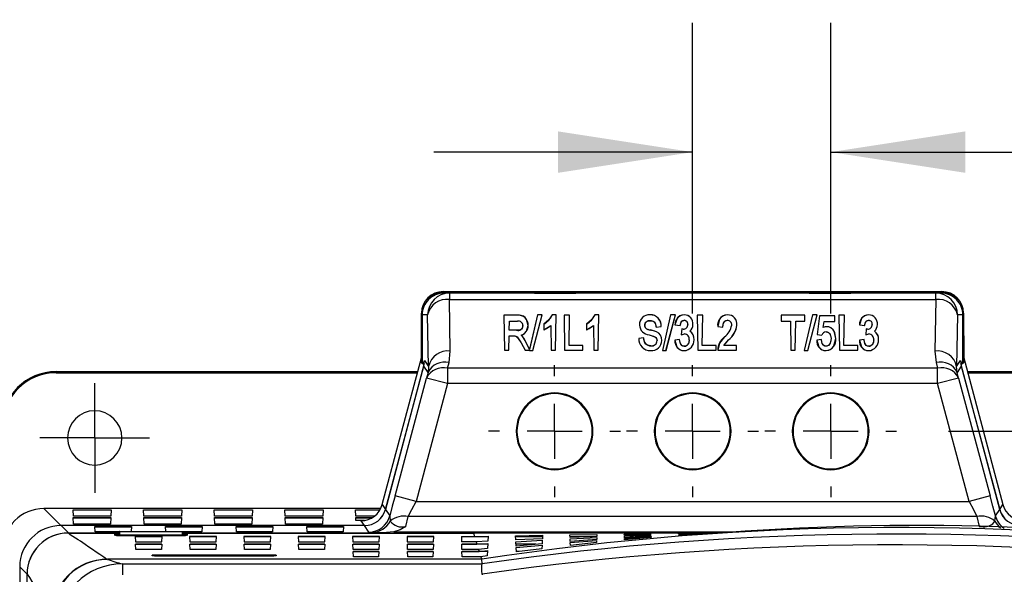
# Model space of a CAD drawing. Header units: millimetres. Extents: x 0 to 1048, y 0 to 810.
# Tile 12 of 45: x 81 to 172, y 342 to 393. Entities that reach past the tile are written whole.
import ezdxf

# ---------------------------------------------------------------- set-up
doc = ezdxf.new("R2010")
doc.units = ezdxf.units.MM
doc.header["$LTSCALE"] = 3.75
doc.linetypes.add('CENTERX2', pattern=[20.32, 12.7, -2.54, 2.54, -2.54])
doc.layers.add('CENTER', color=40, linetype='CENTERX2')
doc.layers.add('DIMENSIONS', color=140, linetype='Continuous', lineweight=25)
doc.styles.add('SLDTEXTSTYLE0', font='TXT', dxfattribs={"width": 0.7})
doc.dimstyles.new('SLDDIMSTYLE0', dxfattribs={"dimtxt": 8.092529, "dimasz": 12.3825, "dimexe": 0, "dimexo": 0.0625, "dimgap": 2.023132, "dimtad": 0, "dimtih": 1, "dimtoh": 1, "dimrnd": 1e-09, "dimzin": 12, "dimdsep": 46, "dimtxsty": 'SLDTEXTSTYLE0', "dimsah": 1, "dimcen": 0.09, "dimadec": 0, "dimazin": 3, "dimtfac": 1, "dimtofl": 0, "dimtmove": 0, "dimatfit": 3, "dimfxl": 0, "dimfrac": 2, "dimtolj": 1, "dimtzin": 12, "dimarcsym": 0})
doc.dimstyles.new('SLDDIMSTYLE1', dxfattribs={"dimtxt": 8.092529, "dimasz": 12.3825, "dimexe": 0, "dimexo": 0.0625, "dimgap": 2.023132, "dimtad": 0, "dimtih": 1, "dimtoh": 1, "dimrnd": 1e-09, "dimzin": 12, "dimdsep": 46, "dimtxsty": 'SLDTEXTSTYLE0', "dimsah": 1, "dimcen": 0.09, "dimadec": 0, "dimazin": 3, "dimtfac": 1, "dimtmove": 0, "dimatfit": 0, "dimfxl": 0, "dimfrac": 2, "dimtolj": 1, "dimtzin": 12, "dimarcsym": 0})

# ---------------------------------------------------------------- blocks, each defined once
blk = doc.blocks.new('_D')
at = {"layer": 'DIMENSIONS'}
for p, q in [((79.724, 360.622), (42.423, 360.622)), ((54.329, 360.622), (54.329, 282.515)), ((42.305, 267.841), (39.587, 267.841)), ((39.587, 267.841), (39.587, 254.98)), ((66.353, 267.841), (69.07, 267.841)), ((69.07, 267.841), (69.07, 254.98)), ((39.587, 254.98), (42.305, 254.98)), ((69.07, 254.98), (66.353, 254.98)), ((54.329, 175.061), (54.329, 253.168)), ((79.724, 175.061), (42.423, 175.061))]:
    blk.add_line(p, q, dxfattribs=at)
for points in [[(54.329, 360.622), (52.424, 348.239), (56.234, 348.239)], [(54.329, 175.061), (56.234, 187.444), (52.424, 187.444)]]:
    blk.add_solid(points, dxfattribs=at)
at = {"layer": 'DIMENSIONS', "char_height": 7.9375, "attachment_point": 1, "style": 'SLDTEXTSTYLE0'}
for s, insert in [('185.6', (38.939, 279.885)), ('7.31', (42.305, 265.212))]:
    blk.add_mtext(s, dxfattribs=dict(at, insert=insert))
blk = doc.blocks.new('_D_2')
at = {"layer": 'DIMENSIONS'}
for p, q in [((166.581, 355.125), (237.438, 355.125)), ((225.532, 355.125), (225.532, 282.512)), ((213.508, 267.838), (210.79, 267.838)), ((210.79, 267.838), (210.79, 254.977)), ((237.555, 267.838), (240.273, 267.838)), ((240.273, 267.838), (240.273, 254.977)), ((210.79, 254.977), (213.508, 254.977)), ((240.273, 254.977), (237.555, 254.977)), ((225.532, 180.552), (225.532, 253.165)), ((164.041, 180.552), (237.438, 180.552))]:
    blk.add_line(p, q, dxfattribs=at)
for points in [[(225.532, 355.125), (223.627, 342.742), (227.437, 342.742)], [(225.532, 180.552), (227.437, 192.934), (223.627, 192.934)]]:
    blk.add_solid(points, dxfattribs=at)
at = {"layer": 'DIMENSIONS', "char_height": 7.9375, "attachment_point": 1, "style": 'SLDTEXTSTYLE0'}
for s, insert in [('174.6', (210.142, 279.882)), ('6.87', (213.508, 265.209))]:
    blk.add_mtext(s, dxfattribs=dict(at, insert=insert))
blk = doc.blocks.new('_D_3')
at = {"layer": 'DIMENSIONS'}
for p, q in [((143.047, 365.959), (143.047, 392.721)), ((155.747, 365.959), (155.747, 392.721)), ((143.047, 380.815), (119.235, 380.815)), ((155.747, 380.815), (173.072, 380.815)), ((184.036, 380.815), (181.318, 380.815)), ((181.318, 380.815), (181.318, 367.953)), ((208.084, 380.815), (210.801, 380.815)), ((210.801, 380.815), (210.801, 367.953)), ((181.318, 367.953), (184.036, 367.953)), ((210.801, 367.953), (208.084, 367.953))]:
    blk.add_line(p, q, dxfattribs=at)
for points in [[(143.047, 380.815), (130.665, 382.72), (130.665, 378.91)], [(155.747, 380.815), (168.13, 378.91), (168.13, 382.72)]]:
    blk.add_solid(points, dxfattribs=at)
at = {"layer": 'DIMENSIONS', "char_height": 7.9375, "attachment_point": 1, "style": 'SLDTEXTSTYLE0'}
for s, insert in [('12.7', (184.036, 392.858)), ('0.50', (184.036, 378.185))]:
    blk.add_mtext(s, dxfattribs=dict(at, insert=insert))
blk = doc.blocks.new('SW_CENTERMARKSYMBOL_2')
at = {"layer": 'CENTER', "color": 0}
for p, q in [((0, 2.54), (0, 5.04)), ((0, 0), (0, 2.54)), ((-2.54, 0), (-5.04, 0)), ((0, 0), (-2.54, 0)), ((0, 0), (0, -2.54)), ((0, 0), (2.54, 0)), ((2.54, 0), (5.04, 0)), ((0, -2.54), (0, -5.04))]:
    blk.add_line(p, q, dxfattribs=at)
blk = doc.blocks.new('SW_CENTERMARKSYMBOL_4')
at = {"layer": 'CENTER', "color": 0}
for p, q in [((0, 5.08), (0, 6.071)), ((0, 0), (0, 2.54)), ((-5.08, 0), (-6.071, 0)), ((0, 0), (-2.54, 0)), ((0, 0), (0, -2.54)), ((0, 0), (2.54, 0)), ((5.08, 0), (6.071, 0)), ((0, -5.08), (0, -6.071))]:
    blk.add_line(p, q, dxfattribs=at)
blk = doc.blocks.new('SW_CENTERMARKSYMBOL_5')
at = {"layer": 'CENTER', "color": 0}
for p, q in [((0, 5.08), (0, 6.071)), ((0, 0), (0, 2.54)), ((-5.08, 0), (-6.071, 0)), ((0, 0), (-2.54, 0)), ((0, 0), (0, -2.54)), ((0, 0), (2.54, 0)), ((5.08, 0), (6.071, 0)), ((0, -5.08), (0, -6.071))]:
    blk.add_line(p, q, dxfattribs=at)
blk = doc.blocks.new('SW_CENTERMARKSYMBOL_6')
at = {"layer": 'CENTER', "color": 0}
for p, q in [((0, 5.08), (0, 6.071)), ((0, 0), (0, 2.54)), ((-5.08, 0), (-6.071, 0)), ((0, 0), (-2.54, 0)), ((0, 0), (0, -2.54)), ((0, 0), (2.54, 0)), ((5.08, 0), (6.071, 0)), ((0, -5.08), (0, -6.071))]:
    blk.add_line(p, q, dxfattribs=at)

msp = doc.modelspace()

# ---------------------------------------------------------------- linework, layer by layer
for p, q in [((120.159, 367.922), (120.1, 367.981)), ((120.1, 367.981), (165.981, 367.981)), ((120.159, 367.922), (165.921, 367.922)), ((120.667, 367.838), (120.166, 367.838)), ((120.667, 367.838), (120.667, 367.252)), ((165.414, 367.838), (120.667, 367.838)), ((128.488, 367.838), (128.489, 367.841)), ((128.489, 367.841), (132.314, 367.841)), ((132.314, 367.841), (132.314, 367.838)), ((153.766, 367.838), (153.767, 367.841)), ((153.767, 367.841), (157.592, 367.841)), ((157.592, 367.841), (157.592, 367.838)), ((165.414, 367.252), (165.414, 367.838)), ((165.914, 367.838), (165.414, 367.838)), ((165.981, 367.981), (165.921, 367.922)), ((120.75, 362.508), (120.667, 367.252)), ((120.667, 367.252), (165.414, 367.252)), ((165.414, 367.252), (165.331, 362.508)), ((118.097, 361.891), (118.099, 365.983)), ((118.099, 365.983), (118.159, 365.922)), ((118.159, 361.798), (118.159, 365.922)), ((118.166, 365.838), (118.166, 361.591)), ((118.667, 365.838), (118.166, 365.838)), ((118.75, 361.094), (118.667, 365.838)), ((126.917, 365.801), (125.69, 365.801)), ((125.69, 365.801), (125.746, 362.585)), ((125.69, 365.801), (125.746, 362.585)), ((126.917, 365.801), (125.69, 365.801)), ((125.69, 365.801), (125.69, 365.801)), ((126.176, 364.416), (126.191, 365.26)), ((126.177, 364.416), (126.191, 365.26)), ((126.191, 365.26), (126.939, 365.26)), ((126.191, 365.26), (126.191, 365.26)), ((126.191, 365.26), (126.939, 365.26)), ((126.917, 365.801), (126.917, 365.801)), ((126.939, 365.26), (126.939, 365.26)), ((128.766, 365.842), (128.05, 362.667)), ((128.766, 365.842), (128.05, 362.666)), ((128.347, 362.546), (129.209, 365.842)), ((128.348, 362.545), (129.21, 365.842)), ((129.21, 365.842), (128.766, 365.842)), ((129.209, 365.842), (128.766, 365.842)), ((128.766, 365.842), (128.766, 365.842)), ((129.209, 365.842), (129.21, 365.842)), ((130.484, 365.842), (130.118, 365.842)), ((130.484, 365.842), (130.118, 365.842)), ((130.118, 365.842), (130.118, 365.842)), ((130.427, 362.585), (130.484, 365.842)), ((130.427, 362.585), (130.484, 365.842)), ((130.484, 365.842), (130.484, 365.842)), ((131.724, 365.801), (131.213, 365.801)), ((131.213, 365.801), (131.269, 362.585)), ((131.214, 365.801), (131.213, 365.801)), ((131.214, 365.801), (131.27, 362.585)), ((131.724, 365.801), (131.214, 365.801)), ((131.676, 363.031), (131.724, 365.801)), ((131.676, 363.031), (131.724, 365.801)), ((131.724, 365.801), (131.724, 365.801)), ((134.407, 365.842), (134.04, 365.842)), ((134.406, 365.842), (134.04, 365.842)), ((134.04, 365.842), (134.04, 365.842)), ((134.35, 362.585), (134.407, 365.842)), ((134.35, 362.585), (134.406, 365.842)), ((134.406, 365.842), (134.407, 365.842)), ((139.128, 365.842), (139.128, 365.842)), ((139.138, 365.3), (139.138, 365.299)), ((141.014, 365.842), (140.27, 362.545)), ((141.014, 365.842), (140.271, 362.546)), ((140.595, 362.546), (141.457, 365.842)), ((140.596, 362.545), (141.457, 365.842)), ((141.457, 365.842), (141.014, 365.842)), ((141.014, 365.842), (141.014, 365.842)), ((141.457, 365.842), (141.014, 365.842)), ((141.457, 365.842), (141.457, 365.842)), ((142.27, 365.842), (142.27, 365.842)), ((142.278, 365.339), (142.278, 365.338)), ((143.972, 365.801), (143.461, 365.801)), ((143.461, 365.801), (143.517, 362.585)), ((143.462, 365.801), (143.461, 365.801)), ((143.462, 365.801), (143.518, 362.585)), ((143.972, 365.801), (143.462, 365.801)), ((143.923, 363.031), (143.972, 365.801)), ((143.924, 363.031), (143.972, 365.801)), ((143.972, 365.801), (143.972, 365.801)), ((146.246, 365.339), (146.246, 365.339)), ((146.258, 365.842), (146.258, 365.842)), ((153.378, 365.801), (151.186, 365.801)), ((151.186, 365.801), (151.196, 365.26)), ((151.186, 365.801), (151.196, 365.26)), ((153.378, 365.801), (151.186, 365.801)), ((151.186, 365.801), (151.186, 365.801)), ((151.196, 365.26), (152.036, 365.26)), ((151.196, 365.26), (152.036, 365.26)), ((151.196, 365.26), (151.196, 365.26)), ((152.036, 365.26), (152.083, 362.585)), ((152.036, 365.26), (152.036, 365.26)), ((152.036, 365.26), (152.083, 362.585)), ((152.481, 362.585), (152.528, 365.26)), ((152.481, 362.585), (152.528, 365.26)), ((152.528, 365.26), (153.369, 365.26)), ((152.528, 365.26), (152.528, 365.26)), ((152.528, 365.26), (153.368, 365.26)), ((154.062, 365.842), (153.319, 362.545)), ((154.062, 365.842), (153.319, 362.546)), ((153.368, 365.26), (153.378, 365.801)), ((153.369, 365.26), (153.368, 365.26)), ((153.369, 365.26), (153.378, 365.801)), ((153.378, 365.801), (153.378, 365.801)), ((153.644, 362.545), (154.506, 365.842)), ((153.644, 362.546), (154.505, 365.842)), ((154.506, 365.842), (154.062, 365.842)), ((154.062, 365.842), (154.062, 365.842)), ((154.505, 365.842), (154.062, 365.842)), ((154.722, 365.761), (154.49, 364.032)), ((154.723, 365.76), (154.49, 364.032)), ((154.505, 365.842), (154.506, 365.842)), ((156.139, 365.761), (154.722, 365.761)), ((154.723, 365.76), (154.722, 365.761)), ((156.139, 365.76), (154.723, 365.76)), ((155.052, 364.673), (155.145, 365.221)), ((155.053, 364.673), (155.145, 365.221)), ((155.145, 365.221), (156.13, 365.221)), ((155.145, 365.221), (156.129, 365.221)), ((155.145, 365.221), (155.145, 365.221)), ((156.129, 365.221), (156.139, 365.76)), ((156.129, 365.221), (156.13, 365.221)), ((156.13, 365.221), (156.139, 365.761)), ((156.139, 365.76), (156.139, 365.761)), ((157.021, 365.801), (156.51, 365.801)), ((156.51, 365.801), (156.566, 362.585)), ((156.51, 365.801), (156.51, 365.801)), ((156.51, 365.801), (156.566, 362.585)), ((157.02, 365.801), (156.51, 365.801)), ((156.972, 363.031), (157.021, 365.801)), ((156.972, 363.031), (157.02, 365.801)), ((157.02, 365.801), (157.021, 365.801)), ((159.241, 365.842), (159.241, 365.842)), ((159.249, 365.339), (159.249, 365.338)), ((167.413, 365.838), (167.331, 361.094)), ((167.914, 365.838), (167.413, 365.838)), ((167.914, 361.591), (167.914, 365.838)), ((167.981, 365.983), (167.921, 365.922)), ((167.921, 365.922), (167.921, 361.798)), ((167.981, 365.983), (167.983, 361.891)), ((126.856, 364.416), (126.176, 364.416)), ((126.177, 364.416), (126.176, 364.416)), ((126.856, 364.416), (126.177, 364.416)), ((126.856, 364.416), (126.856, 364.416)), ((127.428, 364.855), (127.427, 364.855)), ((127.905, 364.857), (127.905, 364.857)), ((129.346, 364.991), (129.355, 364.471)), ((129.346, 364.991), (129.347, 364.991)), ((129.347, 364.991), (129.356, 364.472)), ((129.355, 364.471), (129.989, 364.871)), ((129.356, 364.472), (129.355, 364.471)), ((129.989, 364.871), (130.029, 362.585)), ((129.989, 364.871), (129.989, 364.871)), ((129.989, 364.871), (130.029, 362.585)), ((133.269, 364.991), (133.278, 364.471)), ((133.269, 364.991), (133.278, 364.472)), ((133.269, 364.991), (133.269, 364.991)), ((133.278, 364.471), (133.911, 364.871)), ((133.278, 364.472), (133.278, 364.471)), ((133.911, 364.871), (133.951, 362.585)), ((133.912, 364.871), (133.911, 364.871)), ((133.912, 364.871), (133.951, 362.585)), ((138.154, 364.902), (138.153, 364.902)), ((138.633, 364.894), (138.633, 364.894)), ((138.71, 364.631), (138.71, 364.631)), ((139.708, 364.28), (139.161, 364.446)), ((139.161, 364.446), (139.161, 364.446)), ((139.686, 364.7), (140.155, 364.758)), ((139.686, 364.7), (140.155, 364.758)), ((139.686, 364.7), (139.686, 364.7)), ((139.708, 364.28), (139.708, 364.28)), ((140.155, 364.758), (140.155, 364.758)), ((141.422, 364.917), (141.903, 364.858)), ((141.423, 364.917), (141.422, 364.917)), ((141.423, 364.917), (141.902, 364.858)), ((141.902, 364.858), (141.903, 364.858)), ((142.051, 364.545), (142.001, 364.012)), ((142.051, 364.545), (142.001, 364.012)), ((142.167, 364.534), (142.051, 364.545)), ((142.167, 364.534), (142.051, 364.545)), ((142.051, 364.545), (142.051, 364.545)), ((142.167, 364.534), (142.167, 364.534)), ((142.596, 364.961), (142.595, 364.961)), ((142.797, 364.332), (142.796, 364.332)), ((143.076, 364.943), (143.077, 364.943)), ((145.354, 364.758), (145.833, 364.699)), ((145.355, 364.758), (145.354, 364.758)), ((145.355, 364.758), (145.833, 364.7)), ((145.833, 364.7), (145.833, 364.699)), ((146.639, 364.89), (146.639, 364.89)), ((147.118, 364.882), (147.118, 364.882)), ((155.052, 364.673), (155.053, 364.673)), ((155.324, 364.277), (155.324, 364.276)), ((155.413, 364.742), (155.413, 364.742)), ((158.393, 364.917), (158.874, 364.858)), ((158.394, 364.917), (158.393, 364.917)), ((158.394, 364.917), (158.873, 364.858)), ((158.873, 364.858), (158.874, 364.858)), ((159.021, 364.545), (158.972, 364.012)), ((159.022, 364.545), (158.972, 364.012)), ((159.138, 364.534), (159.021, 364.545)), ((159.022, 364.545), (159.021, 364.545)), ((159.138, 364.534), (159.022, 364.545)), ((159.138, 364.534), (159.138, 364.534)), ((159.566, 364.961), (159.566, 364.961)), ((159.768, 364.332), (159.767, 364.332)), ((160.047, 364.943), (160.048, 364.943)), ((126.144, 362.585), (126.168, 363.923)), ((126.145, 362.585), (126.168, 363.922)), ((126.168, 363.923), (126.513, 363.923)), ((126.168, 363.923), (126.168, 363.922)), ((126.168, 363.922), (126.513, 363.922)), ((126.513, 363.923), (126.513, 363.922)), ((127.269, 363.978), (127.269, 363.977)), ((127.353, 363.903), (127.269, 363.977)), ((127.624, 363.493), (127.353, 363.903)), ((127.353, 363.903), (127.353, 363.903)), ((128.05, 362.667), (127.624, 363.493)), ((128.05, 362.666), (127.624, 363.493)), ((127.624, 363.493), (127.624, 363.493)), ((138.525, 363.731), (138.093, 363.676)), ((138.525, 363.731), (138.093, 363.676)), ((138.093, 363.676), (138.093, 363.676)), ((138.525, 363.731), (138.525, 363.731)), ((139.047, 363.994), (139.047, 363.993)), ((139.78, 363.472), (139.779, 363.472)), ((140.209, 363.481), (140.209, 363.481)), ((141.842, 363.567), (141.415, 363.513)), ((141.842, 363.567), (141.415, 363.513)), ((141.415, 363.513), (141.415, 363.513)), ((141.842, 363.567), (141.842, 363.567)), ((142.001, 364.012), (142.297, 364.08)), ((142.001, 364.012), (142.001, 364.012)), ((142.297, 364.08), (142.297, 364.08)), ((142.74, 363.549), (142.74, 363.549)), ((143.172, 363.553), (143.172, 363.553)), ((145.916, 363.031), (146.355, 363.545)), ((145.986, 363.81), (145.986, 363.81)), ((146.355, 363.545), (146.355, 363.545)), ((154.892, 363.567), (154.464, 363.513)), ((154.892, 363.567), (154.464, 363.513)), ((154.464, 363.513), (154.464, 363.513)), ((154.49, 364.032), (154.919, 363.972)), ((154.49, 364.032), (154.919, 363.972)), ((154.49, 364.032), (154.49, 364.032)), ((154.892, 363.567), (154.892, 363.567)), ((154.919, 363.972), (154.919, 363.972)), ((155.787, 363.656), (155.787, 363.656)), ((156.223, 363.673), (156.223, 363.673)), ((158.813, 363.567), (158.386, 363.513)), ((158.813, 363.567), (158.386, 363.513)), ((158.386, 363.513), (158.386, 363.513)), ((158.813, 363.567), (158.813, 363.567)), ((158.972, 364.012), (159.267, 364.08)), ((158.972, 364.012), (158.972, 364.012)), ((159.267, 364.08), (159.267, 364.08)), ((159.711, 363.549), (159.711, 363.549)), ((160.143, 363.553), (160.143, 363.553)), ((120.632, 361.444), (120.75, 362.508)), ((125.746, 362.585), (126.145, 362.585)), ((125.746, 362.585), (126.144, 362.585)), ((125.746, 362.585), (125.746, 362.585)), ((126.144, 362.585), (126.145, 362.585)), ((127.262, 363.259), (127.639, 362.585)), ((127.262, 363.259), (127.639, 362.585)), ((127.262, 363.259), (127.262, 363.259)), ((127.639, 362.585), (128.031, 362.585)), ((127.639, 362.585), (128.032, 362.585)), ((127.639, 362.585), (127.639, 362.585)), ((128.031, 362.585), (128.023, 362.545)), ((128.032, 362.585), (128.023, 362.546)), ((128.023, 362.546), (128.023, 362.545)), ((128.023, 362.546), (128.347, 362.546)), ((128.023, 362.545), (128.348, 362.545)), ((128.032, 362.585), (128.031, 362.585)), ((128.05, 362.666), (128.05, 362.667)), ((128.347, 362.546), (128.348, 362.545)), ((130.029, 362.585), (130.427, 362.585)), ((130.029, 362.585), (130.029, 362.585)), ((130.029, 362.585), (130.427, 362.585)), ((130.427, 362.585), (130.427, 362.585)), ((131.269, 362.585), (132.949, 362.585)), ((131.27, 362.585), (131.269, 362.585)), ((131.27, 362.585), (132.949, 362.585)), ((132.957, 363.031), (131.676, 363.031)), ((132.956, 363.031), (131.676, 363.031)), ((131.676, 363.031), (131.676, 363.031)), ((132.949, 362.585), (132.957, 363.031)), ((132.949, 362.585), (132.956, 363.031)), ((132.949, 362.585), (132.949, 362.585)), ((132.956, 363.031), (132.957, 363.031)), ((133.951, 362.585), (134.35, 362.585)), ((133.951, 362.585), (133.951, 362.585)), ((133.951, 362.585), (134.35, 362.585)), ((134.35, 362.585), (134.35, 362.585)), ((139.184, 362.546), (139.184, 362.545)), ((139.212, 362.99), (139.212, 362.991)), ((140.271, 362.546), (140.27, 362.545)), ((140.27, 362.545), (140.596, 362.545)), ((140.271, 362.546), (140.595, 362.546)), ((140.595, 362.546), (140.596, 362.545)), ((142.274, 362.546), (142.274, 362.545)), ((142.279, 362.949), (142.279, 362.95)), ((143.517, 362.585), (145.197, 362.585)), ((143.518, 362.585), (143.517, 362.585)), ((143.518, 362.585), (145.196, 362.585)), ((145.204, 363.031), (143.923, 363.031)), ((143.924, 363.031), (143.923, 363.031)), ((145.205, 363.031), (143.924, 363.031)), ((145.196, 362.585), (145.204, 363.031)), ((145.196, 362.585), (145.197, 362.585)), ((145.197, 362.585), (145.205, 363.031)), ((145.204, 363.031), (145.205, 363.031)), ((145.359, 362.585), (147.078, 362.585)), ((145.359, 362.585), (145.359, 362.585)), ((145.359, 362.585), (147.078, 362.585)), ((147.086, 363.031), (145.916, 363.031)), ((147.085, 363.031), (145.916, 363.031)), ((145.916, 363.031), (145.916, 363.031)), ((147.078, 362.585), (147.086, 363.031)), ((147.078, 362.585), (147.085, 363.031)), ((147.078, 362.585), (147.078, 362.585)), ((147.085, 363.031), (147.086, 363.031)), ((152.083, 362.585), (152.481, 362.585)), ((152.083, 362.585), (152.083, 362.585)), ((152.083, 362.585), (152.481, 362.585)), ((152.481, 362.585), (152.481, 362.585)), ((153.319, 362.546), (153.319, 362.545)), ((153.319, 362.546), (153.644, 362.546)), ((153.319, 362.545), (153.644, 362.545)), ((153.644, 362.546), (153.644, 362.545)), ((155.315, 362.95), (155.315, 362.95)), ((155.318, 362.546), (155.318, 362.545)), ((156.566, 362.585), (158.245, 362.585)), ((156.566, 362.585), (156.566, 362.585)), ((156.566, 362.585), (158.245, 362.585)), ((158.253, 363.031), (156.972, 363.031)), ((158.253, 363.031), (156.972, 363.031)), ((156.972, 363.031), (156.972, 363.031)), ((158.245, 362.585), (158.253, 363.031)), ((158.245, 362.585), (158.253, 363.031)), ((158.245, 362.585), (158.245, 362.585)), ((158.253, 363.031), (158.253, 363.031)), ((159.245, 362.546), (159.245, 362.545)), ((159.25, 362.949), (159.25, 362.95)), ((165.331, 362.508), (165.449, 361.444)), ((114.486, 348.379), (118.097, 361.891)), ((118.072, 361.468), (118.159, 361.798)), ((118.329, 361.241), (118.072, 361.468)), ((118.072, 361.468), (118.289, 361.468)), ((118.159, 361.798), (118.097, 361.891)), ((118.166, 361.591), (118.389, 361.368)), ((118.32, 361.114), (118.389, 361.632)), ((118.389, 361.632), (118.75, 361.094)), ((167.331, 361.094), (167.692, 361.632)), ((167.692, 361.632), (167.76, 361.114)), ((167.692, 361.368), (167.914, 361.591)), ((168.009, 361.468), (167.752, 361.241)), ((167.792, 361.468), (168.009, 361.468)), ((167.983, 361.891), (167.921, 361.798)), ((167.921, 361.798), (168.009, 361.468)), ((167.983, 361.891), (171.594, 348.379)), ((84.486, 360.622), (117.758, 360.622)), ((84.486, 360.622), (84.486, 360.517)), ((118.329, 361.241), (114.781, 347.937)), ((114.785, 347.93), (118.32, 361.114)), ((118.7, 360.547), (118.32, 361.114)), ((118.75, 361.094), (118.7, 360.547)), ((120.505, 360.924), (120.632, 361.444)), ((165.576, 360.924), (120.505, 360.924)), ((120.505, 360.924), (120.505, 359.51)), ((165.449, 361.444), (165.576, 360.924)), ((165.576, 359.51), (165.576, 360.924)), ((167.38, 360.547), (167.331, 361.094)), ((167.76, 361.114), (167.38, 360.547)), ((171.299, 347.937), (167.752, 361.241)), ((167.76, 361.114), (171.295, 347.93)), ((168.323, 360.622), (201.594, 360.622)), ((84.486, 360.517), (117.73, 360.517)), ((115.667, 349.188), (118.574, 360.028)), ((118.7, 360.547), (118.574, 360.028)), ((120.505, 359.51), (118.574, 360.028)), ((167.507, 360.028), (165.576, 359.51)), ((167.507, 360.028), (167.38, 360.547)), ((167.507, 360.028), (170.413, 349.188)), ((168.351, 360.517), (201.594, 360.517)), ((120.505, 359.51), (117.598, 348.67)), ((165.576, 359.51), (120.505, 359.51)), ((168.482, 348.67), (165.576, 359.51)), ((126.884, 355.125), (126.816, 355.125)), ((133.879, 355.125), (133.81, 355.125)), ((139.584, 355.125), (139.516, 355.125)), ((146.579, 355.125), (146.51, 355.125)), ((152.284, 355.125), (152.216, 355.125)), ((159.279, 355.125), (159.21, 355.125)), ((117.598, 348.67), (115.667, 349.188)), ((170.413, 349.188), (168.482, 348.67)), ((83.364, 348.017), (84.928, 346.452)), ((114.35, 348.017), (83.364, 348.017)), ((86.068, 347.31), (86.037, 347.899)), ((86.037, 347.899), (89.543, 347.899)), ((86.038, 347.886), (89.543, 347.886)), ((89.543, 347.899), (89.512, 347.31)), ((92.568, 347.31), (92.537, 347.899)), ((92.537, 347.899), (96.043, 347.899)), ((92.538, 347.886), (96.043, 347.886)), ((96.043, 347.899), (96.012, 347.31)), ((99.068, 347.31), (99.037, 347.899)), ((99.037, 347.899), (102.543, 347.899)), ((99.038, 347.886), (102.543, 347.886)), ((102.543, 347.899), (102.512, 347.31)), ((105.568, 347.31), (105.537, 347.899)), ((105.537, 347.899), (109.043, 347.899)), ((105.538, 347.886), (109.043, 347.886)), ((109.043, 347.899), (109.012, 347.31)), ((112.068, 347.31), (112.037, 347.899)), ((112.037, 347.899), (114.288, 347.899)), ((112.038, 347.886), (114.28, 347.886)), ((114.486, 348.379), (114.781, 347.937)), ((114.785, 347.93), (115.182, 347.338)), ((117.598, 348.67), (168.482, 348.67)), ((170.898, 347.338), (171.295, 347.93)), ((171.299, 347.937), (171.594, 348.379)), ((86.084, 346.591), (86.063, 347.178)), ((86.063, 347.178), (89.517, 347.178)), ((86.064, 347.165), (89.517, 347.165)), ((89.512, 347.31), (86.068, 347.31)), ((89.517, 347.178), (89.497, 346.591)), ((92.584, 346.591), (92.563, 347.178)), ((92.563, 347.178), (96.017, 347.178)), ((92.564, 347.165), (96.017, 347.165)), ((96.012, 347.31), (92.568, 347.31)), ((96.017, 347.178), (95.997, 346.591)), ((99.084, 346.591), (99.063, 347.178)), ((99.063, 347.178), (102.517, 347.178)), ((99.064, 347.165), (102.517, 347.165)), ((102.512, 347.31), (99.068, 347.31)), ((102.517, 347.178), (102.497, 346.591)), ((105.584, 346.591), (105.563, 347.178)), ((105.563, 347.178), (109.017, 347.178)), ((105.564, 347.165), (109.017, 347.165)), ((109.012, 347.31), (105.568, 347.31)), ((109.017, 347.178), (108.997, 346.591)), ((112.063, 347.178), (113.578, 347.178)), ((112.073, 346.918), (112.063, 347.178)), ((112.064, 347.165), (113.557, 347.165)), ((113.773, 347.31), (112.068, 347.31)), ((115.182, 347.338), (115.22, 346.864)), ((116.66, 346.366), (116.887, 347.293)), ((169.194, 347.293), (116.887, 347.293)), ((169.194, 347.293), (169.421, 346.366)), ((170.86, 346.864), (170.898, 347.338)), ((84.932, 346.448), (85.612, 345.768)), ((112.854, 346.448), (84.932, 346.448)), ((89.497, 346.591), (86.084, 346.591)), ((88.08, 345.864), (88.054, 346.354)), ((88.054, 346.354), (91.413, 346.354)), ((88.055, 346.341), (91.412, 346.341)), ((91.413, 346.354), (91.39, 345.915)), ((95.997, 346.591), (92.584, 346.591)), ((94.577, 345.915), (94.554, 346.354)), ((94.554, 346.354), (97.913, 346.354)), ((94.555, 346.341), (97.912, 346.341)), ((97.913, 346.354), (97.887, 345.864)), ((102.497, 346.591), (99.084, 346.591)), ((101.08, 345.864), (101.054, 346.354)), ((101.054, 346.354), (104.413, 346.354)), ((101.055, 346.341), (104.412, 346.341)), ((104.413, 346.354), (104.387, 345.864)), ((108.997, 346.591), (105.584, 346.591)), ((107.58, 345.864), (107.554, 346.354)), ((107.554, 346.354), (110.913, 346.354)), ((107.555, 346.341), (110.912, 346.341)), ((110.913, 346.354), (110.887, 345.864)), ((112.848, 346.918), (112.073, 346.918)), ((112.85, 346.452), (112.554, 346.896)), ((113.251, 345.857), (112.854, 346.448)), ((169.421, 346.366), (169.771, 346.346)), ((85.608, 345.764), (90.318, 345.764)), ((85.612, 345.768), (90.318, 345.768)), ((90.318, 345.864), (88.08, 345.864)), ((89.82, 345.611), (90.032, 345.53)), ((90.318, 345.611), (89.82, 345.611)), ((90.318, 345.598), (89.853, 345.598)), ((90.032, 345.53), (96.387, 345.53)), ((90.331, 345.915), (90.318, 345.915)), ((90.318, 345.915), (90.318, 345.591)), ((90.318, 345.591), (90.336, 345.564)), ((90.336, 345.564), (90.331, 345.915)), ((90.331, 345.915), (96.096, 345.915)), ((96.091, 345.564), (90.336, 345.564)), ((94.232, 345.436), (91.766, 345.436)), ((91.766, 345.436), (91.788, 344.946)), ((94.231, 345.424), (91.767, 345.424)), ((94.21, 344.946), (94.232, 345.436)), ((96.096, 345.915), (96.091, 345.564)), ((96.091, 345.564), (96.108, 345.591)), ((96.108, 345.915), (96.096, 345.915)), ((96.108, 345.591), (96.108, 345.915)), ((97.887, 345.864), (96.108, 345.864)), ((96.108, 345.768), (114.547, 345.768)), ((96.108, 345.764), (122.872, 345.764)), ((96.599, 345.611), (96.108, 345.611)), ((96.566, 345.598), (96.108, 345.598)), ((96.387, 345.53), (96.599, 345.611)), ((99.232, 345.436), (96.766, 345.436)), ((96.766, 345.436), (96.788, 344.946)), ((99.231, 345.424), (96.767, 345.424)), ((99.21, 344.946), (99.232, 345.436)), ((104.387, 345.864), (101.08, 345.864)), ((104.232, 345.436), (101.766, 345.436)), ((101.766, 345.436), (101.788, 344.946)), ((104.231, 345.424), (101.767, 345.424)), ((104.21, 344.946), (104.232, 345.436)), ((109.232, 345.436), (106.766, 345.436)), ((106.766, 345.436), (106.788, 344.946)), ((109.231, 345.424), (106.767, 345.424)), ((110.887, 345.864), (107.58, 345.864)), ((109.21, 344.946), (109.232, 345.436)), ((114.232, 345.436), (111.766, 345.436)), ((111.766, 345.436), (111.788, 344.946)), ((114.231, 345.424), (111.767, 345.424)), ((113.554, 345.813), (113.251, 345.857)), ((114.21, 344.946), (114.232, 345.436)), ((115.551, 345.87), (114.547, 345.768)), ((115.551, 345.87), (146.734, 345.87)), ((119.232, 345.436), (116.766, 345.436)), ((116.766, 345.436), (116.788, 344.946)), ((119.231, 345.424), (116.767, 345.424)), ((119.21, 344.946), (119.232, 345.436)), ((121.766, 345.436), (122.976, 345.436)), ((121.766, 345.436), (121.788, 344.946)), ((124.231, 345.424), (121.767, 345.424)), ((122.872, 345.764), (122.976, 345.436)), ((145.461, 345.764), (122.872, 345.764)), ((122.976, 345.436), (124.233, 345.462)), ((124.233, 345.462), (124.213, 345.001)), ((126.763, 345.51), (129.237, 345.555)), ((126.78, 345.126), (126.763, 345.51)), ((129.231, 345.424), (126.767, 345.424)), ((129.223, 345.237), (126.78, 345.126)), ((129.237, 345.555), (129.223, 345.237)), ((131.759, 345.597), (134.24, 345.635)), ((131.77, 345.344), (131.759, 345.597)), ((133.808, 345.424), (131.767, 345.424)), ((134.232, 345.44), (131.77, 345.344)), ((131.775, 345.236), (134.228, 345.357)), ((131.786, 344.979), (131.775, 345.236)), ((134.22, 345.158), (131.786, 344.979)), ((134.228, 345.357), (134.22, 345.158)), ((134.24, 345.635), (134.232, 345.44)), ((136.756, 345.671), (139.243, 345.703)), ((136.762, 345.531), (136.756, 345.671)), ((139.239, 345.611), (136.762, 345.531)), ((136.765, 345.471), (139.238, 345.572)), ((136.771, 345.329), (136.765, 345.471)), ((139.234, 345.48), (136.771, 345.329)), ((136.773, 345.276), (139.232, 345.445)), ((136.78, 345.133), (136.773, 345.276)), ((139.228, 345.352), (136.78, 345.133)), ((139.232, 345.445), (139.228, 345.352)), ((141.754, 345.733), (144.246, 345.759)), ((141.756, 345.685), (141.754, 345.733)), ((144.245, 345.751), (141.756, 345.685)), ((141.756, 345.666), (144.245, 345.747)), ((144.245, 345.741), (141.758, 345.619)), ((141.759, 345.601), (144.245, 345.738)), ((141.761, 345.555), (141.759, 345.601)), ((144.245, 345.733), (141.761, 345.555)), ((144.245, 345.738), (144.245, 345.733)), ((91.788, 344.946), (94.21, 344.946)), ((91.818, 344.249), (91.797, 344.737)), ((91.797, 344.737), (94.201, 344.737)), ((94.201, 344.725), (91.798, 344.725)), ((94.18, 344.249), (91.818, 344.249)), ((94.201, 344.737), (94.18, 344.249)), ((96.788, 344.946), (99.21, 344.946)), ((96.797, 344.737), (99.201, 344.737)), ((96.818, 344.249), (96.797, 344.737)), ((99.201, 344.725), (96.798, 344.725)), ((99.18, 344.249), (96.818, 344.249)), ((99.201, 344.737), (99.18, 344.249)), ((101.788, 344.946), (104.21, 344.946)), ((101.818, 344.249), (101.797, 344.737)), ((101.797, 344.737), (104.201, 344.737)), ((104.201, 344.725), (101.798, 344.725)), ((104.18, 344.249), (101.818, 344.249)), ((104.201, 344.737), (104.18, 344.249)), ((106.788, 344.946), (109.21, 344.946)), ((106.818, 344.249), (106.797, 344.737)), ((106.797, 344.737), (109.201, 344.737)), ((109.201, 344.725), (106.798, 344.725)), ((109.18, 344.249), (106.818, 344.249)), ((109.201, 344.737), (109.18, 344.249)), ((111.788, 344.946), (114.21, 344.946)), ((111.818, 344.249), (111.797, 344.737)), ((111.797, 344.737), (114.201, 344.737)), ((114.201, 344.725), (111.798, 344.725)), ((114.18, 344.249), (111.818, 344.249)), ((114.201, 344.737), (114.18, 344.249)), ((116.788, 344.946), (119.21, 344.946)), ((116.797, 344.737), (119.201, 344.737)), ((116.818, 344.249), (116.797, 344.737)), ((119.201, 344.725), (116.798, 344.725)), ((119.18, 344.249), (116.818, 344.249)), ((119.201, 344.737), (119.18, 344.249)), ((123.13, 344.946), (121.788, 344.946)), ((121.797, 344.737), (123.196, 344.737)), ((121.818, 344.249), (121.797, 344.737)), ((124.201, 344.725), (121.798, 344.725)), ((123.351, 344.249), (121.818, 344.249)), ((124.213, 345.001), (123.13, 344.946)), ((123.13, 344.946), (123.196, 344.737)), ((123.196, 344.737), (124.204, 344.802)), ((124.183, 344.329), (123.351, 344.249)), ((123.351, 344.249), (123.41, 344.062)), ((124.204, 344.802), (124.183, 344.329)), ((126.787, 344.961), (129.217, 345.1)), ((126.804, 344.569), (126.787, 344.961)), ((128.624, 344.725), (126.798, 344.725)), ((129.203, 344.774), (126.804, 344.569)), ((126.811, 344.418), (129.197, 344.649)), ((126.828, 344.019), (126.811, 344.418)), ((129.183, 344.315), (126.828, 344.019)), ((129.197, 344.649), (129.183, 344.315)), ((129.217, 345.1), (129.203, 344.774)), ((131.791, 344.881), (134.216, 345.082)), ((131.802, 344.621), (131.791, 344.881)), ((134.207, 344.879), (131.802, 344.621)), ((134.216, 345.082), (134.207, 344.879)), ((123.639, 343.344), (89.198, 343.344)), ((93.307, 343.736), (104.724, 343.736)), ((93.311, 343.654), (93.307, 343.736)), ((104.723, 343.723), (93.308, 343.723)), ((104.72, 343.654), (93.311, 343.654)), ((93.539, 343.658), (93.553, 343.699)), ((93.539, 343.658), (93.539, 343.654)), ((93.539, 343.658), (104.51, 343.658)), ((104.496, 343.7), (93.553, 343.7)), ((93.553, 343.699), (104.496, 343.699)), ((104.496, 343.699), (104.51, 343.658)), ((104.51, 343.654), (104.51, 343.658)), ((104.724, 343.736), (104.72, 343.654)), ((111.848, 343.576), (111.826, 344.062)), ((111.826, 344.062), (114.172, 344.062)), ((114.171, 344.05), (111.827, 344.05)), ((114.15, 343.576), (111.848, 343.576)), ((114.172, 344.062), (114.15, 343.576)), ((116.826, 344.062), (119.172, 344.062)), ((116.848, 343.576), (116.826, 344.062)), ((119.171, 344.05), (116.827, 344.05)), ((119.15, 343.576), (116.848, 343.576)), ((119.172, 344.062), (119.15, 343.576)), ((121.826, 344.062), (123.41, 344.062)), ((121.848, 343.576), (121.826, 344.062)), ((124.171, 344.05), (121.827, 344.05)), ((123.563, 343.576), (121.848, 343.576)), ((123.41, 344.062), (124.175, 344.145)), ((124.154, 343.659), (123.563, 343.576)), ((123.563, 343.576), (123.636, 343.344)), ((123.671, 342.931), (123.639, 343.344)), ((124.175, 344.145), (124.154, 343.659)), ((127.068, 344.05), (126.827, 344.05)), ((81.133, 342.65), (81.813, 341.97)), ((81.133, 342.65), (81.133, 193.027)), ((90.593, 342.931), (90.593, 341.931)), ((90.593, 342.931), (123.672, 342.931)), ((123.671, 342.931), (123.672, 342.931)), ((81.809, 193.703), (81.809, 341.966)), ((123.671, 341.972), (123.673, 341.931))]:
    msp.add_line(p, q)
at = {"flags": 128}
for points in [[(127.905, 364.857), (127.769, 365.417), (127.636, 365.591), (127.478, 365.705), (127.271, 365.772), (126.917, 365.801)], [(130.118, 365.842), (129.826, 365.373), (129.346, 364.991)], [(134.04, 365.842), (133.749, 365.373), (133.269, 364.991)], [(138.633, 364.894), (138.691, 365.106), (138.773, 365.197), (138.895, 365.264), (139.024, 365.293), (139.138, 365.3)], [(139.138, 365.299), (139.278, 365.288), (139.409, 365.248), (139.508, 365.184), (139.584, 365.093), (139.686, 364.7)], [(142.27, 365.842), (142.059, 365.817), (141.874, 365.742), (141.73, 365.637), (141.614, 365.503), (141.422, 364.917)], [(141.902, 364.858), (141.924, 364.986), (141.995, 365.179), (142.055, 365.254), (142.144, 365.313), (142.221, 365.334), (142.278, 365.339)], [(141.903, 364.858), (141.918, 364.953), (141.98, 365.152), (142.027, 365.224), (142.087, 365.28), (142.174, 365.323), (142.278, 365.338)], [(142.278, 365.338), (142.36, 365.328), (142.43, 365.297), (142.488, 365.251), (142.53, 365.199), (142.595, 364.961)], [(146.258, 365.842), (146.016, 365.814), (145.805, 365.728), (145.643, 365.601), (145.522, 365.442), (145.354, 364.758)], [(145.833, 364.699), (145.887, 365.082), (145.939, 365.177), (146.009, 365.254), (146.113, 365.316), (146.174, 365.332), (146.246, 365.339)], [(145.833, 364.7), (145.854, 364.968), (145.926, 365.16), (146.002, 365.249), (146.088, 365.306), (146.175, 365.333), (146.246, 365.339)], [(159.241, 365.842), (159.03, 365.817), (158.845, 365.742), (158.701, 365.637), (158.585, 365.503), (158.393, 364.917)], [(158.873, 364.858), (158.895, 364.986), (158.966, 365.179), (159.025, 365.254), (159.115, 365.313), (159.192, 365.334), (159.249, 365.339)], [(158.874, 364.858), (158.889, 364.953), (158.95, 365.152), (158.998, 365.224), (159.058, 365.28), (159.145, 365.323), (159.249, 365.338)], [(159.249, 365.338), (159.331, 365.328), (159.401, 365.297), (159.459, 365.251), (159.501, 365.199), (159.566, 364.961)], [(127.427, 364.855), (127.401, 364.684), (127.359, 364.6), (127.297, 364.529), (127.208, 364.47), (127.097, 364.436), (126.856, 364.416)], [(127.269, 363.977), (127.431, 364.039), (127.571, 364.124), (127.768, 364.34), (127.905, 364.857)], [(129.356, 364.472), (129.598, 364.591), (129.989, 364.871)], [(133.278, 364.472), (133.521, 364.591), (133.912, 364.871)], [(138.71, 364.631), (138.646, 364.759), (138.633, 364.894)], [(155.413, 364.742), (155.267, 364.731), (155.052, 364.673)], [(155.413, 364.742), (155.226, 364.725), (155.053, 364.673)], [(155.324, 364.277), (155.429, 364.264), (155.536, 364.219), (155.644, 364.124), (155.742, 363.947), (155.787, 363.656)], [(155.324, 364.276), (155.456, 364.256), (155.565, 364.199), (155.644, 364.125), (155.704, 364.034), (155.787, 363.656)], [(156.223, 363.673), (156.078, 364.324), (155.83, 364.604), (155.642, 364.704), (155.53, 364.733), (155.413, 364.742)], [(156.223, 363.673), (156.128, 364.222), (155.983, 364.458), (155.747, 364.656), (155.57, 364.724), (155.413, 364.742)], [(126.513, 363.923), (126.677, 363.911), (126.784, 363.88), (126.887, 363.809), (127.148, 363.459), (127.262, 363.259)], [(126.513, 363.922), (126.674, 363.911), (126.751, 363.893), (126.818, 363.861), (127.007, 363.677), (127.262, 363.259)], [(127.353, 363.903), (127.305, 363.949), (127.269, 363.978)], [(139.212, 362.991), (139.039, 363.009), (138.883, 363.064), (138.755, 363.146), (138.657, 363.25), (138.525, 363.731)], [(139.047, 363.994), (139.24, 363.94), (139.435, 363.879), (139.615, 363.795), (139.715, 363.695), (139.767, 363.579), (139.78, 363.472)], [(139.047, 363.993), (139.561, 363.827), (139.661, 363.758), (139.731, 363.669), (139.779, 363.472)], [(141.415, 363.513), (141.607, 362.907), (141.727, 362.765), (141.868, 362.656), (142.057, 362.574), (142.274, 362.545)], [(142.279, 362.95), (142.213, 362.955), (142.151, 362.972), (142.099, 362.997), (142.051, 363.032), (141.933, 363.199), (141.842, 363.567)], [(142.279, 362.949), (142.178, 362.963), (142.089, 363.002), (142.004, 363.08), (141.894, 363.306), (141.842, 363.567)], [(142.001, 364.012), (142.109, 364.045), (142.297, 364.08)], [(142.74, 363.549), (142.655, 363.184), (142.514, 363.027), (142.408, 362.971), (142.347, 362.955), (142.279, 362.95)], [(145.986, 363.81), (145.531, 363.23), (145.359, 362.585)], [(154.464, 363.513), (154.65, 362.905), (154.771, 362.761), (154.916, 362.652), (155.102, 362.573), (155.318, 362.545)], [(155.315, 362.95), (155.247, 362.957), (155.19, 362.975), (155.093, 363.038), (154.974, 363.202), (154.892, 363.567)], [(155.315, 362.95), (155.22, 362.964), (155.139, 363.002), (155.037, 363.097), (154.942, 363.287), (154.892, 363.567)], [(155.787, 363.656), (155.711, 363.237), (155.572, 363.05), (155.46, 362.978), (155.391, 362.957), (155.315, 362.95)], [(155.787, 363.656), (155.745, 363.326), (155.646, 363.13), (155.546, 363.028), (155.455, 362.976), (155.368, 362.953), (155.315, 362.95)], [(155.318, 362.545), (155.564, 362.58), (155.771, 362.681), (156.038, 362.98), (156.223, 363.673)], [(158.386, 363.513), (158.577, 362.907), (158.698, 362.765), (158.839, 362.656), (159.028, 362.574), (159.245, 362.545)], [(159.25, 362.95), (159.184, 362.955), (159.122, 362.972), (159.07, 362.997), (159.021, 363.032), (158.904, 363.199), (158.813, 363.567)], [(159.25, 362.949), (159.149, 362.963), (159.06, 363.002), (158.975, 363.08), (158.865, 363.306), (158.813, 363.567)], [(158.972, 364.012), (159.08, 364.045), (159.267, 364.08)], [(159.711, 363.549), (159.626, 363.184), (159.485, 363.027), (159.379, 362.971), (159.318, 362.955), (159.25, 362.95)], [(115.667, 349.188), (115.415, 348.236), (115.182, 347.338)], [(170.898, 347.338), (170.666, 348.236), (170.413, 349.188)], [(116.887, 347.293), (117.208, 347.929), (117.598, 348.67)], [(168.482, 348.67), (168.873, 347.929), (169.194, 347.293)], [(116.66, 346.366), (116.134, 346.068), (115.551, 345.87)], [(89.138, 343.334), (88.864, 343.554), (88.49, 343.791), (88.167, 344.004), (87.821, 344.242), (87.492, 344.468), (87.163, 344.695), (86.941, 344.848), (86.719, 345.001), (86.497, 345.153), (86.262, 345.306), (86.016, 345.459), (85.788, 345.612), (85.608, 345.764)], [(114.547, 345.768), (113.973, 345.788), (113.554, 345.813)], [(123.671, 341.972), (123.647, 342.295), (123.643, 342.578), (123.656, 342.791), (123.674, 342.911), (123.672, 342.931)], [(81.809, 341.966), (82.022, 341.678), (82.244, 341.301), (82.462, 340.948), (82.679, 340.609), (82.897, 340.27), (83.114, 339.931), (83.21, 339.782), (83.306, 339.633), (83.401, 339.484), (83.521, 339.298), (83.605, 339.165), (83.661, 339.071), (83.705, 338.995), (83.762, 338.897), (83.819, 338.799), (83.866, 338.72), (83.908, 338.651), (83.946, 338.592), (83.992, 338.522), (84.043, 338.451), (84.092, 338.389), (84.139, 338.336)]]:
    msp.add_lwpolyline(points, dxfattribs=at)
for centre, radius, start, end in [((120.166, 365.838), 2, 89.99564, 179.99564), ((120.667, 365.838), 2, 90.00436, 180.00436), ((165.414, 365.838), 2, 359.99564, 89.99564), ((165.914, 365.838), 2, 0.00436, 90.00436), ((120.439, 365.454), 1.813, 82.77494, 167.76207), ((165.642, 365.454), 1.813, 12.23793, 97.22506), ((127.028, 364.928), 0.88, 355.35533, 97.22734), ((127.016, 364.856), 0.412, 359.85358, 100.75893), ((127.015, 364.855), 0.412, 359.95284, 100.66642), ((128.582, 366.46), 1.656, 297.512, 338.08674), ((132.504, 366.46), 1.656, 297.512, 338.08674), ((139.068, 364.929), 0.915, 86.258, 181.71569), ((139.063, 364.934), 0.91, 85.92717, 182.04556), ((139.066, 364.871), 0.434, 80.52753, 176.94144), ((139.168, 364.851), 0.992, 354.60528, 92.30326), ((139.15, 364.835), 1.008, 355.64583, 91.2759), ((139.166, 364.775), 0.525, 351.81212, 93.14611), ((142.316, 364.949), 0.894, 92.97647, 182.06057), ((142.248, 365.011), 0.832, 355.33796, 88.497), ((142.257, 365.019), 0.822, 354.68443, 89.14874), ((142.256, 364.998), 0.341, 353.81059, 86.37024), ((146.295, 364.893), 0.95, 92.20608, 188.12498), ((146.228, 364.926), 0.413, 354.96854, 87.50659), ((146.228, 364.926), 0.413, 354.99059, 87.48988), ((146.253, 364.972), 0.87, 354.08235, 89.61678), ((146.252, 364.972), 0.87, 354.10626, 89.59109), ((159.287, 364.949), 0.894, 92.97647, 182.06057), ((159.219, 365.011), 0.832, 355.33796, 88.497), ((159.228, 365.019), 0.822, 354.68443, 89.14874), ((159.227, 364.998), 0.341, 353.81059, 86.37024), ((126.967, 364.863), 0.46, 255.98543, 358.98749), ((127.041, 364.812), 0.865, 285.27436, 2.9555), ((139.124, 364.963), 0.972, 183.60572, 265.47278), ((139.122, 364.961), 0.97, 183.51298, 265.56944), ((139.019, 364.865), 0.388, 175.65038, 217.11043), ((139.301, 365.426), 0.99, 233.40792, 261.88219), ((139.236, 365.268), 0.826, 230.48912, 264.79397), ((138.298, 360.617), 3.925, 68.94669, 77.29966), ((139.396, 363.527), 0.815, 356.76648, 67.48098), ((139.382, 363.519), 0.828, 357.41894, 66.82865), ((142.19, 364.939), 0.406, 266.70678, 3.10662), ((142.19, 364.94), 0.407, 266.77517, 3.03771), ((142.284, 364.937), 0.792, 310.27945, 0.47239), ((142.376, 363.65), 0.802, 353.07115, 58.41326), ((142.301, 364.929), 0.776, 309.74469, 1.04299), ((142.394, 363.658), 0.786, 352.30468, 59.14504), ((144.995, 365.147), 1.664, 306.53789, 351.11973), ((144.848, 365.236), 1.825, 308.5954, 349.06569), ((145.219, 365.079), 1.909, 306.50682, 354.07965), ((145.062, 365.169), 2.075, 308.51585, 352.06845), ((155.35, 363.821), 0.456, 93.24937, 160.64597), ((155.34, 363.834), 0.443, 92.10836, 161.8152), ((159.161, 364.939), 0.406, 266.70678, 3.10662), ((159.16, 364.94), 0.407, 266.77517, 3.03771), ((159.255, 364.937), 0.792, 310.27945, 0.47239), ((159.347, 363.65), 0.802, 353.07115, 58.41326), ((159.271, 364.929), 0.776, 309.74469, 1.04299), ((159.365, 363.658), 0.786, 352.30468, 59.14504), ((125.648, 362.483), 2.219, 27.04913, 39.76623), ((139.151, 363.606), 1.061, 176.22224, 271.76267), ((139.169, 363.623), 1.077, 177.20378, 270.79351), ((139.191, 363.659), 0.669, 173.89864, 271.78014), ((139.253, 363.499), 0.956, 265.83388, 358.94337), ((139.259, 363.492), 0.95, 265.43909, 359.3368), ((139.285, 363.48), 0.495, 261.51059, 359.06228), ((139.278, 363.487), 0.502, 262.34144, 358.2376), ((142.307, 363.44), 0.895, 175.33841, 267.87036), ((142.225, 363.494), 0.949, 272.9594, 3.58265), ((142.229, 363.49), 0.945, 272.71702, 3.8274), ((142.237, 363.459), 0.511, 274.75189, 10.103), ((142.265, 363.602), 0.478, 353.57426, 86.18606), ((142.265, 363.603), 0.478, 353.49261, 86.27497), ((146.938, 362.55), 1.579, 127.05705, 178.71539), ((148.859, 360.961), 3.598, 134.10731, 144.88567), ((155.347, 363.432), 0.887, 174.7741, 268.16785), ((155.227, 363.545), 1.004, 275.23347, 7.32764), ((159.278, 363.44), 0.895, 175.33841, 267.87036), ((159.196, 363.494), 0.949, 272.9594, 3.58265), ((159.2, 363.49), 0.945, 272.71702, 3.8274), ((159.208, 363.459), 0.511, 274.75189, 10.103), ((159.236, 363.602), 0.478, 353.57426, 86.18606), ((159.236, 363.603), 0.478, 353.49261, 86.27497), ((120.522, 360.709), 1.813, 82.77494, 167.76207), ((165.559, 360.709), 1.813, 12.23793, 97.22506), ((120.217, 359.808), 1.687, 75.77586, 154.0211), ((165.863, 359.808), 1.687, 25.9789, 104.22414), ((84.486, 355.595), 5.026, 90, 180), ((120.09, 359.289), 1.687, 75.77586, 154.0211), ((165.99, 359.289), 1.687, 25.9789, 104.22414), ((84.486, 355.595), 4.921, 90, 180), ((130.347, 355.125), 3.531, 0, 180), ((130.347, 355.125), 3.463, 0, 180), ((143.047, 355.125), 3.531, 0, 180), ((143.047, 355.125), 3.463, 0, 180), ((155.747, 355.125), 3.531, 0, 180), ((155.747, 355.125), 3.463, 0, 180), ((88.035, 354.517), 2.5, 0, 180), ((130.347, 355.125), 3.531, 180, 0), ((130.347, 355.125), 3.463, 180, 0), ((143.047, 355.125), 3.531, 180, 0), ((143.047, 355.125), 3.463, 180, 0), ((155.747, 355.125), 3.531, 180, 0), ((155.747, 355.125), 3.463, 180, 0), ((88.035, 354.517), 2.5, 180, 0), ((112.854, 348.448), 1.999, 269.99844, 344.99416), ((173.226, 348.448), 1.999, 195.00584, 270.00156), ((113.25, 347.858), 2.001, 270.02758, 344.95795), ((116.511, 345.299), 2.029, 79.33792, 129.52219), ((169.569, 345.299), 2.029, 50.47781, 100.66208), ((172.83, 347.857), 2.001, 195.04058, 236.06225), ((113.514, 347.722), 1.909, 271.17572, 333.3066), ((116.32, 347.713), 1.389, 217.6882, 284.18028), ((161.809, 96.275), 250, 81.75404, 98.78227), ((163.563, 111.086), 235.372, 81.67626, 94.62968), ((169.894, 347.49), 1.151, 263.83199, 327.06253), ((172.631, 347.779), 1.994, 207.32346, 230.96956), ((85.608, 341.966), 3.798, 89.99375, 180.00798), ((161.754, 80.003), 265.671, 82.52406, 98.24154), ((161.747, 75.101), 269.574, 82.59499, 98.11995), ((89.198, 338.346), 4.998, 89.99267, 180.00733), ((93.346, 354.784), 12.169, 250.07441, 256.92741), ((89.137, 338.337), 4.998, 89.99386, 180.00786), ((90.594, 336.95), 5.981, 90.00433, 179.99567)]:
    msp.add_arc(centre, radius, start, end)
for centre, major_axis, ratio, start_param, end_param in [((120.099, 365.982), (1.975, 0.32), 0.999518, 1.409875, 2.980367), ((120.16, 365.922), (-1.415, 1.415), 0.999695, 5.497939, 6.291097), ((165.921, 365.922), (-1.415, -1.415), 0.999695, 3.133483, 3.926839), ((165.981, 365.982), (1.975, -0.32), 0.999518, 0.161226, 1.731717), ((120.16, 365.922), (-1.415, 1.415), 0.999695, 0.631437, 0.785246), ((165.921, 365.922), (-1.415, -1.415), 0.999695, 2.356347, 2.510526), ((83.366, 344.215), (2.689, -2.689), 0.999315, 2.356537, 3.926648), ((112.554, 348.895), (2, 0), 0.999505, 4.712389, 6.022156), ((112.849, 348.453), (1.11, -1.665), 0.999505, 5.69547, 7.005237), ((173.232, 348.453), (1.11, 1.665), 0.999505, 2.419541, 3.729308), ((173.527, 348.895), (2, 0), 0.999505, 3.402622, 4.712389), ((84.935, 342.647), (-2.689, 2.689), 0.999324, 5.498125, 7.068246), ((85.615, 341.967), (-2.689, 2.689), 0.999324, 5.498125, 7.068246)]:
    msp.add_ellipse(centre, major_axis=major_axis, ratio=ratio, start_param=start_param, end_param=end_param)

# ---------------------------------------------------------------- block references
at = {"layer": 'CENTER'}
for name, p in [('SW_CENTERMARKSYMBOL_6', (130.347, 355.125)), ('SW_CENTERMARKSYMBOL_5', (143.047, 355.125)), ('SW_CENTERMARKSYMBOL_4', (155.747, 355.125)), ('SW_CENTERMARKSYMBOL_2', (88.035, 354.517))]:
    msp.add_blockref(name, p, dxfattribs=at)

# ---------------------------------------------------------------- dimensions: what is measured, and where the dimension line sits
at = {"layer": 'DIMENSIONS'}
dim = msp.add_linear_dim(base=(155.747, 380.815), p1=(143.047, 361.196), p2=(155.747, 361.196), dimstyle='SLDDIMSTYLE1', dxfattribs=at)
dim.commit()
dim.dimension.update_dxf_attribs({"geometry": '_D_3', "text_midpoint": (196.06, 380.815), "dimtype": 160})
for base, p1, p2, picture, middle in [((54.329, 360.622), (84.486, 175.061), (84.486, 360.622), '_D', (54.329, 267.841)), ((225.532, 180.552), (161.819, 355.125), (159.279, 180.552), '_D_2', (225.532, 267.838))]:
    dim = msp.add_linear_dim(base=base, p1=p1, p2=p2, angle=90, dimstyle='SLDDIMSTYLE0', dxfattribs=at)
    dim.commit()
    dim.dimension.update_dxf_attribs({"geometry": picture, "text_midpoint": middle, "dimtype": 160})

doc.saveas('drawing.dxf')
